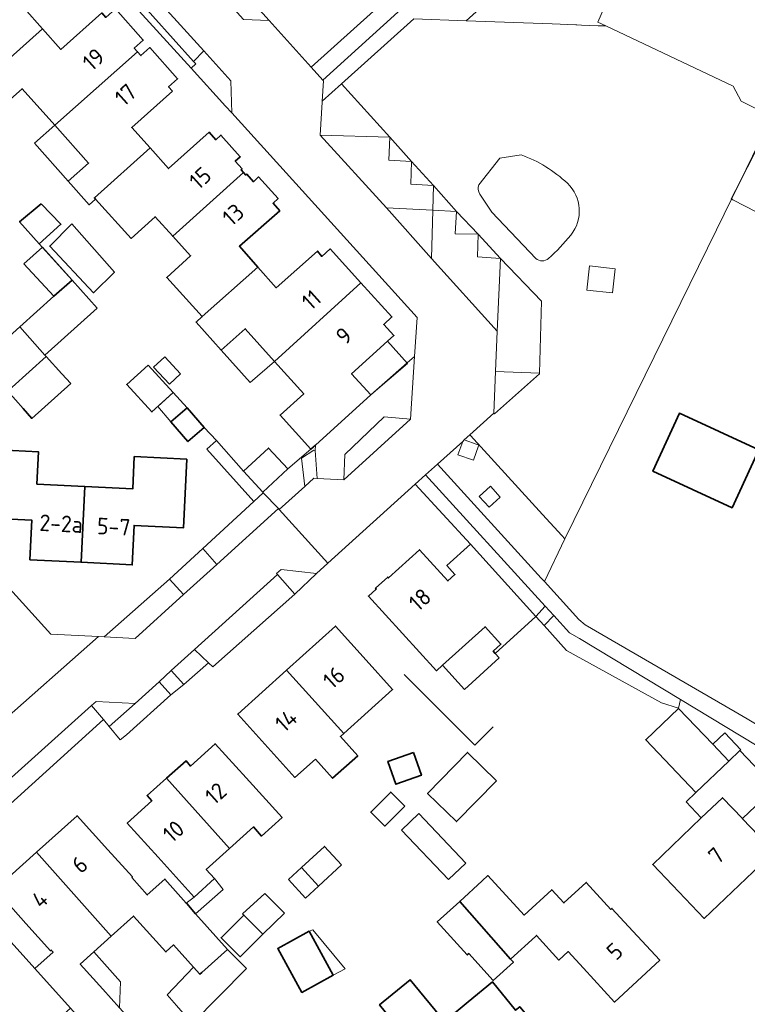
# Model space of a CAD drawing. Header units: metres. Extents: x 178952 to 185583, y 415201 to 419317.
# Tile 51 of 165: x 181945 to 182024, y 417033 to 417140. Entities that reach past the tile are written whole.
import ezdxf
from ezdxf.enums import TextEntityAlignment as Align

# ---------------------------------------------------------------- set-up
doc = ezdxf.new("R2010")
doc.units = ezdxf.units.M
for name, color, linetype, lineweight in [('B-XX-GR-BEPLANTING_CULTUUR_BODEMBEDEKKER-GV', 253, 'Continuous', 18), ('B-XX-GR-BEPLANTING_CULTUUR_HEESTERS-GV', 253, 'Continuous', 18), ('B-XX-GR-HAAG-GV', 253, 'Continuous', 13), ('B-XX-IE-TERREINAFSCHEIDING_KUNSTMATIG_HEKWERK-G', 253, 'IE-TERREINAFSCHEIDING-KUNSTMATIG', 18), ('B-XX-OG-BEBOUWING-GV', 252, 'Continuous', 35), ('B-XX-OG-BEBOUWING-T18', 252, 'Continuous', 18), ('B-XX-OG-BEBOUWING_LAGE TRAFO-GV', 252, 'Continuous', 18), ('B-XX-OG-BEBOUWING_OVERBOUWING-GV', 252, 'Continuous', 18), ('B-XX-OG-BEBOUWING_SCHUUR-GV', 252, 'Continuous', 35), ('B-XX-OG-TERREIN_CULTUURSCHEIDING-GV', 253, 'Continuous', 18), ('B-XX-OG-TERREIN_ERF-GV', 253, 'Continuous', 18), ('B-XX-OG-TERREIN_ONBEGROEID-GV', 253, 'Continuous', 18), ('B-XX-VH-VERHARDING_BEDRIJFSVLOERPLAAT-GV', 251, 'Continuous', 18), ('B-XX-VH-VERHARDING_BETONSTRAATSTEEN-GV', 251, 'Continuous', 18), ('B-XX-VH-VERHARDING_STRAATBAKSTEEN-GV', 251, 'Continuous', 18), ('B-XX-VH-VERHARDING_TEGEL-GV', 251, 'Continuous', 18)]:
    doc.layers.add(name, color=color, linetype=linetype, lineweight=lineweight)
doc.styles.add('NLCS-ISO-M-T18', font='NLCS-ISO.ttf', dxfattribs={"height": 1.8})
doc.linetypes.add('IE-TERREINAFSCHEIDING-KUNSTMATIG', pattern='A,4,[82,NLCS.SHX,S=0.75,R=90,X=0,Y=0],4,-2', length=10)

msp = doc.modelspace()

# ---------------------------------------------------------------- linework, layer by layer
at = {"layer": 'B-XX-GR-BEPLANTING_CULTUUR_BODEMBEDEKKER-GV'}
for points in [[(182000.074, 417147.93), (182003.383, 417147.768), (182009.376, 417147.474), (182009.639, 417147.72), (182008.987, 417148.44), (182003.515, 417154.487), (182001.327, 417156.905), (182001.027, 417157.236), (181999.352, 417155.718), (181999.564, 417155.49), (181990.922, 417147.472), (181977.004, 417134.906), (181978.267, 417133.506), (181987.581, 417141.965), (181993.201, 417141.739)], [(181964.47, 417148.803), (181964.355, 417146.007), (181969.619, 417140.099), (181972.43, 417139.977)], [(182010.96, 417146.26), (182010.291, 417146.999), (182009.639, 417147.72), (182009.376, 417147.474), (182009.221, 417145.77), (182003.348, 417146.02), (182000.666, 417146.134), (181993.861, 417139.968), (182003.222, 417139.614), (182005.771, 417139.518), (182005.888, 417139.514), (182006.416, 417139.494), (182008.203, 417139.426), (182008.346, 417139.421), (182009.059, 417139.394), (182008.184, 417139.809)], [(181980.294, 417133.097), (181978.193, 417131.209), (181978.186, 417131.099), (181977.974, 417127.499), (181985.555, 417127.28)], [(181985.555, 417127.28), (181985.427, 417124.802), (181987.898, 417124.654)], [(181987.898, 417124.654), (181987.825, 417122.194), (181990.31, 417122.016)], [(181990.31, 417122.016), (181990.239, 417119.344), (181992.791, 417119.203)], [(181992.791, 417119.203), (181992.663, 417116.79), (181995.178, 417116.729)], [(181995.178, 417116.729), (181995.103, 417114.257), (181997.588, 417114.098)], [(182002.051, 417109.453), (181997.588, 417114.098), (181997.246, 417106.169), (181997.057, 417101.777), (182001.85, 417101.611)], [(181984.933, 417096.841), (181987.787, 417096.611), (181988.239, 417103.418), (181987.443, 417102.719), (181983.482, 417099.242), (181977.449, 417093.774), (181977.431, 417093.193), (181977.664, 417090.16), (181980.537, 417090.004), (181980.667, 417092.769)], [(181975.946, 417092.344), (181977.27, 417093.214), (181977.431, 417093.193), (181977.449, 417093.774), (181976.963, 417093.333), (181974.442, 417091.182), (181971.721, 417088.673), (181969.63, 417090.941), (181966.683, 417094.279), (181965.65, 417093.353), (181970.75, 417087.634), (181971.79, 417088.591), (181973.428, 417086.886), (181973.527, 417086.783), (181976.294, 417089.288)], [(181965.83, 417070.094), (181964.317, 417071.537), (181961.781, 417069.241), (181963.132, 417067.717)]]:
    msp.add_lwpolyline(points, close=True, dxfattribs=at)
at = {"layer": 'B-XX-GR-BEPLANTING_CULTUUR_HEESTERS-GV'}
for points in [[(181977.58, 417079.811), (181973.725, 417080.229), (181973.215, 417079.815), (181973.324, 417079.691), (181975.211, 417077.543)], [(181963.097, 417077.518), (181961.576, 417079.196), (181954.466, 417072.922), (181957.836, 417072.748)], [(181961.728, 417066.608), (181960.446, 417068.032), (181957.845, 417065.677), (181955.028, 417063.168), (181956.213, 417061.722), (181956.907, 417062.26)]]:
    msp.add_lwpolyline(points, close=True, dxfattribs=at)
at = {"layer": 'B-XX-GR-HAAG-GV'}
msp.add_lwpolyline([(181957.845, 417065.677), (181953.606, 417065.882), (181953.111, 417065.437), (181954.415, 417063.916), (181955.028, 417063.168)], close=True, dxfattribs=at)
at = {"layer": 'B-XX-IE-TERREINAFSCHEIDING_KUNSTMATIG_HEKWERK-G', "ltscale": 0.1, "flags": 128}
for points in [[(181947.418, 417115.702), (181950.976, 417111.737)], [(181965.363, 417095.68), (181966.683, 417094.279)], [(181996.786, 417063.134), (181994.794, 417061.111), (181987.129, 417068.814)]]:
    msp.add_lwpolyline(points, dxfattribs=at)
at = {"layer": 'B-XX-OG-BEBOUWING-GV'}
for points in [[(181950.213, 417145.312), (181949.178, 417146.466), (181950.198, 417147.381), (181947.405, 417150.497), (181937.425, 417141.624), (181941.155, 417137.53), (181938.894, 417135.485), (181941.042, 417133.085), (181947.76, 417139.084), (181945.762, 417141.321)], [(181958.104, 417136.581), (181957.739, 417136.992), (181958.727, 417137.868), (181955.708, 417141.272), (181954.649, 417140.332), (181954.211, 417140.822), (181949.758, 417136.846), (181947.76, 417139.084), (181941.042, 417133.085), (181943.305, 417130.557), (181945.54, 417132.558), (181949.093, 417128.588)], [(181961.913, 417132.286), (181961.482, 417132.772), (181962.469, 417133.648), (181959.457, 417137.045), (181958.469, 417136.169), (181958.104, 417136.581), (181949.093, 417128.588), (181952.783, 417124.466), (181950.573, 417122.499), (181952.854, 417119.947), (181953.534, 417120.555), (181953.405, 417120.7), (181959.472, 417126.118), (181957.477, 417128.352)], [(181969.629, 417123.466), (181969.37, 417123.757), (181969.47, 417123.846), (181968.738, 417124.665), (181969.287, 417125.155), (181967.182, 417127.512), (181966.623, 417127.013), (181965.89, 417127.833), (181961.467, 417123.884), (181959.472, 417126.118), (181953.405, 417120.7), (181953.534, 417120.555), (181957.424, 417116.279), (181960.013, 417118.634), (181961.945, 417116.511)], [(181973.577, 417119.285), (181972.847, 417120.095), (181973.392, 417120.615), (181971.276, 417122.964), (181970.731, 417122.444), (181969.993, 417123.27), (181969.888, 417123.176), (181969.629, 417123.466), (181961.945, 417116.511), (181963.876, 417114.388), (181961.279, 417112.026), (181965.149, 417107.773), (181971.182, 417113.164), (181969.19, 417115.414)], [(181950.956, 417117.847), (181948.55, 417115.443), (181953.325, 417110.371), (181955.581, 417112.587)], [(181982.416, 417111.428), (181979.056, 417115.13), (181978.167, 417114.324), (181977.666, 417114.89), (181973.173, 417110.913), (181971.182, 417113.164), (181965.149, 417107.773), (181964.475, 417107.161), (181967.216, 417104.105), (181969.822, 417106.442), (181973.004, 417102.895)], [(181953.714, 417108.687), (181950.976, 417111.737), (181949.015, 417109.977), (181945.293, 417106.635), (181948.031, 417103.585)], [(181985.317, 417105.087), (181985.997, 417105.7), (181984.891, 417106.923), (181985.776, 417107.726), (181982.416, 417111.428), (181973.004, 417102.895), (181976.185, 417099.347), (181973.612, 417097.041), (181976.963, 417093.333), (181977.449, 417093.774), (181983.482, 417099.242), (181981.393, 417101.546)], [(181952.373, 417089.277), (181947.164, 417089.535), (181947.338, 417093.04), (181941.625, 417093.328), (181941.249, 417085.869), (181946.61, 417085.599), (181946.393, 417081.309), (181951.957, 417081.029)], [(181963.463, 417092.241), (181957.752, 417092.524), (181957.578, 417089.019), (181952.373, 417089.277), (181951.957, 417081.029), (181957.522, 417080.748), (181957.738, 417085.041), (181963.093, 417084.772)], [(181991.288, 417069.817), (181995.911, 417074.021), (181997.64, 417072.119), (181996.797, 417071.352), (181997.012, 417071.115), (182001.444, 417075.145), (181994.313, 417082.988), (181991.76, 417080.667), (181992.635, 417079.705), (181991.865, 417079.005), (181988.784, 417082.394), (181985.412, 417079.328), (181985.327, 417079.414), (181983.996, 417078.211), (181984.071, 417078.12), (181983.228, 417077.356), (181990.628, 417069.217)], [(181982.99, 417070.381), (181979.64, 417074.092), (181974.325, 417069.302), (181980.543, 417062.403), (181985.861, 417067.194)], [(181977.451, 417059.618), (181979.333, 417057.528), (181982.056, 417059.981), (181980.174, 417062.071), (181980.543, 417062.403), (181974.325, 417069.302), (181969.01, 417064.512), (181975.224, 417057.612)], [(182018.857, 417055.983), (182022.43, 417059.389), (182020.683, 417061.221), (182016.97, 417065.117), (182013.397, 417061.712)], [(181969.91, 417057.581), (181966.54, 417061.272), (181963.88, 417058.85), (181963.38, 417059.412), (181961.265, 417057.522), (181968.098, 417049.876), (181970.705, 417052.23), (181971.602, 417051.237), (181973.826, 417053.244)], [(181997.155, 417057.261), (181994.016, 417060.33), (181989.664, 417055.882), (181992.803, 417052.813)], [(181961.265, 417057.522), (181959.15, 417055.632), (181959.65, 417055.071), (181956.98, 417052.651), (181960.34, 417048.94), (181964.256, 417044.603), (181966.479, 417046.611), (181965.583, 417047.605), (181968.098, 417049.876)], [(182023.927, 417053.125), (182023.92, 417053.132), (182021.749, 417055.407), (182019.442, 417053.206), (182014.149, 417048.156), (182016.31, 417045.891), (182019.76, 417042.28), (182027.36, 417049.522)], [(181957.468, 417046.714), (181957.542, 417046.78), (181954.88, 417049.731), (181951.53, 417053.452), (181947.112, 417049.475), (181955.24, 417040.345), (181957.664, 417042.531), (181961.185, 417038.63), (181962.034, 417039.396), (181964.192, 417036.971), (181964.887, 417036.19), (181965.096, 417036.376), (181967.902, 417038.873), (181967.906, 417038.877), (181964.424, 417042.789), (181963.455, 417043.879), (181963.392, 417043.949), (181961.082, 417046.545), (181959.161, 417044.836)], [(181946.933, 417036.817), (181950.803, 417032.518), (181955.504, 417027.295), (181956.057, 417026.681), (181956.062, 417026.685), (181958.931, 417029.268), (181959.027, 417029.354), (181956.152, 417032.549), (181954.325, 417034.578), (181951.87, 417037.306), (181953.335, 417038.627), (181955.24, 417040.345), (181947.112, 417049.475), (181942.63, 417045.442), (181945.97, 417041.721), (181948.641, 417038.76), (181948.719, 417038.822), (181948.916, 417038.604)], [(181993.155, 417044.124), (181998.693, 417037.852), (182001.39, 417040.316), (182001.508, 417040.424), (182003.957, 417037.744), (182004.96, 417038.66), (182006.62, 417036.841), (182010.01, 417033.171), (182014.92, 417037.712), (182011.531, 417041.382), (182009.721, 417043.363), (182009.595, 417043.248), (182006.914, 417046.183), (182004.484, 417043.963), (182003.177, 417045.394), (182000.158, 417042.636), (181996.231, 417046.934), (181995.606, 417046.363)], [(181998.693, 417037.852), (181993.155, 417044.124), (181990.703, 417041.884), (181993.98, 417038.297), (181994.147, 417038.45), (181996.811, 417035.534), (181998.991, 417037.526)], [(181947.495, 417029.558), (181950.803, 417032.518), (181946.933, 417036.817), (181943.03, 417041.152), (181940.047, 417038.478), (181937.12, 417041.729), (181931.259, 417036.452), (181939.702, 417027.061), (181943.724, 417030.674), (181945.96, 417028.185)], [(182000.45, 417031.731), (181999.691, 417032.654), (181999.237, 417032.28), (181996.706, 417035.356), (181994.092, 417033.205), (181991.486, 417031.061), (181987.755, 417035.595), (181984.438, 417032.866), (181985.675, 417031.361), (181987.663, 417029.219), (181987.687, 417029.239), (181991.238, 417024.924), (181994.081, 417027.263), (181994.46, 417026.802), (181995.16, 417025.949), (181997.63, 417022.942), (182003.621, 417027.871)]]:
    msp.add_lwpolyline(points, close=True, dxfattribs=at)
at = {"layer": 'B-XX-OG-BEBOUWING_LAGE TRAFO-GV'}
msp.add_lwpolyline([(181996.488, 417089.308), (181995.274, 417088.206), (181996.343, 417087.029), (181997.556, 417088.132)], close=True, dxfattribs=at)
at = {"layer": 'B-XX-OG-BEBOUWING_OVERBOUWING-GV'}
for points in [[(181949.093, 417128.588), (181946.883, 417126.628), (181950.573, 417122.499), (181952.783, 417124.466)], [(182032.402, 417126.582), (182027.165, 417129.277), (182025.275, 417125.604), (182023.628, 417122.404), (182022.691, 417120.583), (182022.868, 417120.492), (182028.029, 417117.837)], [(181947.753, 417115.328), (181945.73, 417113.527), (181949.015, 417109.977), (181950.976, 417111.737)], [(181948.031, 417103.585), (181945.293, 417106.635), (181942.91, 417104.496), (181943.512, 417103.823), (181942.178, 417102.632), (181944.472, 417100.098), (181948.177, 417103.423)], [(181969.822, 417106.442), (181967.216, 417104.105), (181970.365, 417100.608), (181973.004, 417102.895)], [(181987.48, 417102.678), (181985.317, 417105.087), (181981.393, 417101.546), (181983.482, 417099.242)], [(181961.074, 417103.389), (181959.857, 417102.274), (181961.566, 417100.409), (181962.783, 417101.524)], [(181961.979, 417099.509), (181960.312, 417097.981), (181961.74, 417096.318), (181963.51, 417097.838)], [(181997.012, 417071.115), (181996.797, 417071.352), (181997.64, 417072.119), (181995.911, 417074.021), (181991.288, 417069.817), (181993.671, 417067.198), (181997.438, 417070.623)], [(182020.683, 417061.221), (182022.43, 417059.389), (182023.645, 417060.547), (182023.734, 417060.637), (182021.99, 417062.466)], [(182027.486, 417056.522), (182023.645, 417060.547), (182022.43, 417059.389), (182018.857, 417055.983), (182017.776, 417054.953), (182019.442, 417053.206), (182021.749, 417055.407), (182023.92, 417053.132)], [(181988.713, 417053.68), (181986.814, 417051.875), (181991.926, 417046.495), (181993.825, 417048.3)], [(181975.926, 417047.801), (181974.511, 417046.496), (181976.371, 417044.48), (181977.786, 417045.786)], [(181967.41, 417045.42), (181966.479, 417046.611), (181964.256, 417044.603), (181963.392, 417043.949), (181964.424, 417042.789)], [(181974.11, 417042.829), (181971.949, 417044.997), (181969.526, 417042.784), (181969.678, 417042.628), (181971.735, 417040.55)], [(181979.387, 417036.081), (181980.688, 417036.791), (181977.169, 417041.034), (181976.77, 417040.874)], [(181953.335, 417038.627), (181951.87, 417037.306), (181954.325, 417034.578), (181956.152, 417032.549), (181956.266, 417035.386)], [(181969.942, 417036.834), (181967.902, 417038.873), (181965.096, 417036.376), (181964.887, 417036.19), (181964.192, 417036.971), (181961.317, 417033.971), (181962.351, 417032.79), (181964.054, 417030.844)]]:
    msp.add_lwpolyline(points, close=True, dxfattribs=at)
at = {"layer": 'B-XX-OG-BEBOUWING_SCHUUR-GV'}
for points in [[(181947.632, 417120.041), (181945.277, 417118.086), (181945.276, 417118.086), (181947.417, 417115.701), (181947.418, 417115.702), (181949.771, 417117.813)], [(181950.843, 417100.481), (181949.875, 417101.531), (181948.177, 417103.423), (181944.472, 417100.098), (181943.987, 417099.662), (181945.669, 417097.777), (181946.601, 417096.68)], [(181959.251, 417102.486), (181956.935, 417100.365), (181959.663, 417097.387), (181961.979, 417099.509)], [(181963.51, 417097.838), (181961.74, 417096.318), (181963.593, 417094.16), (181965.363, 417095.68)], [(182025.683, 417093.282), (182017.066, 417097.24), (182014.168, 417090.93), (182022.785, 417086.972)], [(181974.442, 417091.182), (181972.351, 417093.449), (181969.63, 417090.941), (181971.721, 417088.673)], [(181988.115, 417060.34), (181985.336, 417059.355), (181986.217, 417056.875), (181988.996, 417057.86)], [(181987.171, 417054.485), (181985.644, 417056.012), (181983.471, 417053.839), (181984.998, 417052.312)], [(181980.29, 417048.097), (181978.43, 417050.112), (181975.926, 417047.801), (181977.786, 417045.786)], [(181971.735, 417040.55), (181969.678, 417042.628), (181967.2, 417040.176), (181969.256, 417038.098)], [(181976.77, 417040.874), (181973.364, 417039.014), (181975.981, 417034.221), (181979.387, 417036.081)]]:
    msp.add_lwpolyline(points, close=True, dxfattribs=at)
at = {"layer": 'B-XX-OG-TERREIN_CULTUURSCHEIDING-GV'}
for points in [[(181985.555, 417127.28), (181987.898, 417124.654), (181990.31, 417122.016), (181992.791, 417119.203), (181995.178, 417116.729), (181997.588, 417114.098), (182002.051, 417109.453), (182001.85, 417101.611), (182001.849, 417101.552), (181996.928, 417097.169), (181996.862, 417097.253), (181994.251, 417094.891), (181994.32, 417094.816), (182002.169, 417086.228), (182004.266, 417083.935), (182004.588, 417083.582), (182021.089, 417117.226), (182023.628, 417122.404), (182027.124, 417129.532), (182023.792, 417131.211), (182022.893, 417132.835), (182009.059, 417139.394), (182008.346, 417139.421), (182008.203, 417139.426), (182006.416, 417139.494), (182005.888, 417139.514), (182005.771, 417139.518), (182003.222, 417139.614), (181993.861, 417139.968), (181988.177, 417140.182), (181980.294, 417133.097)], [(182010.08, 417112.981), (182009.791, 417110.338), (182006.981, 417110.645), (182007.27, 417113.288)], [(181994.32, 417094.816), (181994.251, 417094.891), (181993.656, 417094.353), (181995.05, 417093.85), (181995.221, 417093.788), (181995.191, 417093.699), (181994.661, 417092.135), (181992.944, 417092.737), (181993.478, 417094.192), (181990.749, 417091.723), (182002.033, 417079.318), (182002.39, 417078.925), (182004.588, 417083.582), (182004.266, 417083.935), (182002.169, 417086.228)], [(181989.428, 417090.529), (181988.319, 417089.526), (181994.313, 417082.988), (182001.444, 417075.145), (182002.464, 417076.243)], [(181996.343, 417087.029), (181995.274, 417088.206), (181996.488, 417089.308), (181997.556, 417088.132)], [(182006.2, 417072.719), (182005.11, 417073.343), (182003.395, 417075.222), (182002.334, 417074.158), (182004.786, 417071.438), (182015.111, 417065.736), (182016.966, 417065.154), (182017.165, 417066.112)]]:
    msp.add_lwpolyline(points, close=True, dxfattribs=at)
for points in [[(181995.238, 417122.113), (181997.514, 417124.997), (181999.842, 417125.367)], [(182001.43, 417114.096), (181996.641, 417119.123), (181995.344, 417121.107)]]:
    msp.add_lwpolyline(points, dxfattribs=at)
for points in [[(181999.842, 417125.367, -0.1047282), (182004.869, 417122.271)], [(181995.344, 417121.107, -0.2406086), (181995.238, 417122.113)], [(182004.869, 417122.271, -0.3905955), (182005.24, 417116.636)], [(182005.24, 417116.636, -0.0396053), (182002.832, 417114.096)], [(182002.832, 417114.096, -0.3837375), (182001.43, 417114.096)]]:
    msp.add_lwpolyline(points, format="xyb", dxfattribs=at)
at = {"layer": 'B-XX-OG-TERREIN_ERF-GV'}
for points in [[(181964.47, 417148.803), (181972.43, 417139.977), (181977.004, 417134.906), (181990.922, 417147.472)], [(182010.96, 417146.26), (182008.184, 417139.809), (182009.059, 417139.394), (182022.893, 417132.835), (182023.792, 417131.211), (182027.124, 417129.532), (182023.628, 417122.404), (182021.089, 417117.226), (182004.588, 417083.582), (182002.39, 417078.925), (182005.103, 417075.942), (182006.124, 417074.82), (182006.806, 417074.231), (182023.129, 417064.752), (182024.418, 417063.982), (182040.056, 417054.653)], [(181955.708, 417141.272), (181958.727, 417137.868), (181957.739, 417136.992), (181958.104, 417136.581), (181958.469, 417136.169), (181959.457, 417137.045), (181962.469, 417133.648), (181961.482, 417132.772), (181961.913, 417132.286), (181957.477, 417128.352), (181959.472, 417126.118), (181961.467, 417123.884), (181965.89, 417127.833), (181966.623, 417127.013), (181967.182, 417127.512), (181969.287, 417125.155), (181968.738, 417124.665), (181969.47, 417123.846), (181969.37, 417123.757), (181969.629, 417123.466), (181969.888, 417123.176), (181969.993, 417123.27), (181970.731, 417122.444), (181971.276, 417122.964), (181973.392, 417120.615), (181972.847, 417120.095), (181973.577, 417119.285), (181969.19, 417115.414), (181971.182, 417113.164), (181973.173, 417110.913), (181977.666, 417114.89), (181978.167, 417114.324), (181979.056, 417115.13), (181982.416, 417111.428), (181985.776, 417107.726), (181984.891, 417106.923), (181985.997, 417105.7), (181985.317, 417105.087), (181981.393, 417101.546), (181983.482, 417099.242), (181987.443, 417102.719), (181988.239, 417103.418), (181988.522, 417107.671), (181968.353, 417129.927), (181967.691, 417130.658), (181963.929, 417134.808), (181956.757, 417142.72)], [(181945.762, 417141.321), (181947.76, 417139.084), (181949.758, 417136.846), (181954.211, 417140.822)], [(181939.022, 417083.853), (181948.672, 417073.22), (181953.868, 417072.952), (181954.466, 417072.922), (181961.576, 417079.196), (181965.195, 417082.525), (181970.75, 417087.634), (181965.65, 417093.353), (181966.683, 417094.279), (181969.63, 417090.941), (181971.721, 417088.673), (181974.442, 417091.182), (181976.963, 417093.333), (181973.612, 417097.041), (181976.185, 417099.347), (181973.004, 417102.895), (181969.822, 417106.442), (181967.216, 417104.105), (181964.475, 417107.161), (181965.149, 417107.773), (181961.279, 417112.026), (181963.876, 417114.388), (181961.945, 417116.511), (181960.013, 417118.634), (181957.424, 417116.279), (181953.534, 417120.555), (181952.854, 417119.947), (181950.573, 417122.499), (181952.783, 417124.466), (181949.093, 417128.588), (181945.54, 417132.558), (181943.305, 417130.557)], [(182038.733, 417053.063), (182017.165, 417066.112), (182016.966, 417065.154), (182015.111, 417065.736), (182004.786, 417071.438), (182002.334, 417074.158), (182001.444, 417075.145), (181997.012, 417071.115), (181996.797, 417071.352), (181997.64, 417072.119), (181995.911, 417074.021), (181991.288, 417069.817), (181990.628, 417069.217), (181983.228, 417077.356), (181984.071, 417078.12), (181983.996, 417078.211), (181985.327, 417079.414), (181985.412, 417079.328), (181988.784, 417082.394), (181991.865, 417079.005), (181992.635, 417079.705), (181991.76, 417080.667), (181994.313, 417082.988), (181988.319, 417089.526), (181978.82, 417080.932), (181977.58, 417079.811), (181975.211, 417077.543), (181966.303, 417069.642), (181965.83, 417070.094), (181963.132, 417067.717), (181961.728, 417066.608), (181956.907, 417062.26), (181956.213, 417061.722), (181955.028, 417063.168), (181954.415, 417063.916), (181934.076, 417045.531)], [(181943.03, 417041.152), (181946.933, 417036.817), (181948.916, 417038.604), (181948.719, 417038.822), (181948.641, 417038.76), (181945.97, 417041.721), (181942.63, 417045.442), (181947.112, 417049.475), (181951.53, 417053.452), (181954.88, 417049.731), (181957.542, 417046.78), (181957.468, 417046.714), (181959.161, 417044.836), (181961.082, 417046.545), (181963.392, 417043.949), (181963.455, 417043.879), (181964.424, 417042.789), (181967.906, 417038.877), (181967.902, 417038.873), (181965.096, 417036.376), (181964.887, 417036.19), (181964.192, 417036.971), (181962.034, 417039.396), (181961.185, 417038.63), (181957.664, 417042.531), (181955.24, 417040.345), (181953.335, 417038.627), (181951.87, 417037.306), (181954.325, 417034.578), (181956.152, 417032.549)]]:
    msp.add_lwpolyline(points, dxfattribs=at)
for points in [[(181950.956, 417117.847), (181955.581, 417112.587), (181953.325, 417110.371), (181948.55, 417115.443)], [(181953.714, 417108.687), (181948.031, 417103.585), (181945.293, 417106.635), (181949.015, 417109.977), (181950.976, 417111.737)], [(181952.373, 417089.277), (181957.578, 417089.019), (181957.752, 417092.524), (181963.463, 417092.241), (181963.093, 417084.772), (181957.738, 417085.041), (181957.522, 417080.748), (181951.957, 417081.029), (181946.393, 417081.309), (181946.61, 417085.599), (181941.249, 417085.869), (181941.625, 417093.328), (181947.338, 417093.04), (181947.164, 417089.535)], [(181977.451, 417059.618), (181975.224, 417057.612), (181969.01, 417064.512), (181974.325, 417069.302), (181979.64, 417074.092), (181982.99, 417070.381), (181985.861, 417067.194), (181980.543, 417062.403), (181980.174, 417062.071), (181982.056, 417059.981), (181979.333, 417057.528)], [(182018.857, 417055.983), (182013.397, 417061.712), (182016.97, 417065.117), (182020.683, 417061.221), (182022.43, 417059.389)], [(181964.256, 417044.603), (181960.34, 417048.94), (181956.98, 417052.651), (181959.65, 417055.071), (181959.15, 417055.632), (181961.265, 417057.522), (181963.38, 417059.412), (181963.88, 417058.85), (181966.54, 417061.272), (181969.91, 417057.581), (181973.826, 417053.244), (181971.602, 417051.237), (181970.705, 417052.23), (181968.098, 417049.876), (181965.583, 417047.605), (181966.479, 417046.611)], [(181997.155, 417057.261), (181992.803, 417052.813), (181989.664, 417055.882), (181994.016, 417060.33)], [(182023.927, 417053.125), (182027.36, 417049.522), (182019.76, 417042.28), (182016.31, 417045.891), (182014.149, 417048.156), (182019.442, 417053.206), (182021.749, 417055.407), (182023.92, 417053.132)], [(181998.693, 417037.852), (181998.991, 417037.526), (181996.811, 417035.534), (181994.147, 417038.45), (181993.98, 417038.297), (181990.703, 417041.884), (181993.155, 417044.124), (181995.606, 417046.363), (181996.231, 417046.934), (182000.158, 417042.636), (182003.177, 417045.394), (182004.484, 417043.963), (182006.914, 417046.183), (182009.595, 417043.248), (182009.721, 417043.363), (182011.531, 417041.382), (182014.92, 417037.712), (182010.01, 417033.171), (182006.62, 417036.841), (182004.96, 417038.66), (182003.957, 417037.744), (182001.508, 417040.424), (182001.39, 417040.316)], [(181985.675, 417031.361), (181984.438, 417032.866), (181987.755, 417035.595), (181991.486, 417031.061), (181994.092, 417033.205), (181996.706, 417035.356), (181999.237, 417032.28), (181999.691, 417032.654), (182000.45, 417031.731), (182003.621, 417027.871), (181997.63, 417022.942), (181995.16, 417025.949), (181994.46, 417026.802), (181994.081, 417027.263), (181991.238, 417024.924), (181987.687, 417029.239), (181987.663, 417029.219)]]:
    msp.add_lwpolyline(points, close=True, dxfattribs=at)
at = {"layer": 'B-XX-OG-TERREIN_ONBEGROEID-GV'}
for points in [[(181999.842, 417125.367), (181997.514, 417124.997), (181995.238, 417122.113)], [(181995.344, 417121.107), (181996.641, 417119.123), (182001.43, 417114.096)]]:
    msp.add_lwpolyline(points, dxfattribs=at)
for points in [[(182004.869, 417122.271, 0.1047282), (181999.842, 417125.367)], [(181995.238, 417122.113, 0.2406086), (181995.344, 417121.107)], [(182005.24, 417116.636, 0.3905955), (182004.869, 417122.271)], [(182002.832, 417114.096, 0.0396053), (182005.24, 417116.636)], [(182001.43, 417114.096, 0.3837375), (182002.832, 417114.096)]]:
    msp.add_lwpolyline(points, format="xyb", dxfattribs=at)
msp.add_lwpolyline([(181957.845, 417065.677), (181953.606, 417065.882), (181953.111, 417065.437), (181954.415, 417063.916), (181955.028, 417063.168)], close=True, dxfattribs=at)
at = {"layer": 'B-XX-VH-VERHARDING_BEDRIJFSVLOERPLAAT-GV'}
for points in [[(181977.431, 417093.193), (181977.27, 417093.214), (181975.946, 417092.344), (181976.294, 417089.288), (181977.28, 417090.181), (181977.664, 417090.16)], [(181961.781, 417069.241), (181960.446, 417068.032), (181961.728, 417066.608), (181963.132, 417067.717)]]:
    msp.add_lwpolyline(points, close=True, dxfattribs=at)
at = {"layer": 'B-XX-VH-VERHARDING_BETONSTRAATSTEEN-GV'}
for points in [[(181870.209, 417139.393), (181879.057, 417138.895), (181883.786, 417133.652), (181886.912, 417130.186), (181891.531, 417125.065), (181891.341, 417121.467), (181923.285, 417086.373), (181926.27, 417083.093), (181928.525, 417082.997), (181931.79, 417082.859), (181933.054, 417081.468), (181941.826, 417071.811), (181943.089, 417070.42), (181942.844, 417063.243), (181953.868, 417072.952), (181948.672, 417073.22), (181939.022, 417083.853), (181936.021, 417087.16), (181934.523, 417088.811), (181927.808, 417089.031), (181902.362, 417116.967), (181902.537, 417120.439), (181902.544, 417120.577), (181878.349, 417147.343)], [(181958.759, 417143.954), (181965.31, 417136.677), (181968.24, 417133.422), (181968.353, 417129.927), (181988.522, 417107.671), (181988.239, 417103.418), (181987.787, 417096.611), (181980.537, 417090.004), (181977.664, 417090.16), (181977.28, 417090.181), (181976.294, 417089.288), (181973.527, 417086.783), (181978.82, 417080.932), (181988.319, 417089.526), (181989.428, 417090.529), (181990.749, 417091.723), (181993.478, 417094.192), (181993.656, 417094.353), (181994.251, 417094.891), (181996.862, 417097.253), (181997.057, 417101.777), (181997.246, 417106.169), (181990.088, 417114.087), (181985.19, 417119.589), (181977.974, 417127.499), (181978.186, 417131.099), (181978.193, 417131.209), (181978.323, 417133.414), (181978.267, 417133.506), (181977.004, 417134.906), (181972.43, 417139.977), (181969.619, 417140.099)], [(181953.111, 417065.437), (181953.606, 417065.882), (181957.845, 417065.677), (181960.446, 417068.032), (181961.781, 417069.241), (181964.317, 417071.537), (181973.324, 417079.691), (181973.215, 417079.815), (181973.725, 417080.229), (181977.58, 417079.811), (181978.82, 417080.932), (181973.527, 417086.783), (181973.428, 417086.886), (181966.718, 417080.802), (181963.097, 417077.518), (181957.836, 417072.748), (181954.466, 417072.922), (181953.868, 417072.952), (181942.844, 417063.243)], [(181910.219, 417026.732), (181910.649, 417027.238), (181911.118, 417027.709), (181916.852, 417032.861), (181920.445, 417036.089), (181924.76, 417039.965), (181926.467, 417041.499), (181928.403, 417043.238), (181953.111, 417065.437)]]:
    msp.add_lwpolyline(points, dxfattribs=at)
for points in [[(181958.759, 417143.954), (181957.548, 417142.974), (181964.209, 417135.533), (181965.31, 417136.677)], [(181987.898, 417124.654), (181985.427, 417124.802), (181985.555, 417127.28), (181977.974, 417127.499), (181985.19, 417119.589), (181990.239, 417119.344), (181990.31, 417122.016), (181987.825, 417122.194)], [(181997.588, 417114.098), (181995.103, 417114.257), (181995.178, 417116.729), (181992.663, 417116.79), (181992.791, 417119.203), (181990.239, 417119.344), (181990.088, 417114.087), (181997.246, 417106.169)], [(181987.787, 417096.611), (181984.933, 417096.841), (181980.667, 417092.769), (181980.537, 417090.004)], [(181973.428, 417086.886), (181971.79, 417088.591), (181970.75, 417087.634), (181965.195, 417082.525), (181966.718, 417080.802)], [(181966.718, 417080.802), (181965.195, 417082.525), (181961.576, 417079.196), (181963.097, 417077.518)], [(181975.211, 417077.543), (181973.324, 417079.691), (181964.317, 417071.537), (181965.83, 417070.094), (181966.303, 417069.642)], [(182003.395, 417075.222), (182002.464, 417076.243), (182001.444, 417075.145), (182002.334, 417074.158)], [(181954.415, 417063.916), (181953.111, 417065.437), (181928.403, 417043.238), (181929.712, 417041.782), (181933.859, 417045.746), (181934.076, 417045.531)]]:
    msp.add_lwpolyline(points, close=True, dxfattribs=at)
at = {"layer": 'B-XX-VH-VERHARDING_STRAATBAKSTEEN-GV'}
msp.add_lwpolyline([(181965.31, 417136.677), (181964.209, 417135.533), (181964.449, 417135.264), (181963.929, 417134.808), (181967.691, 417130.658), (181968.353, 417129.927), (181968.24, 417133.422)], close=True, dxfattribs=at)
at = {"layer": 'B-XX-VH-VERHARDING_TEGEL-GV'}
for points in [[(182000.666, 417146.134), (182003.348, 417146.02), (182009.221, 417145.77), (182009.376, 417147.474), (182003.383, 417147.768), (182000.074, 417147.93), (181993.201, 417141.739), (181987.581, 417141.965), (181978.267, 417133.506), (181978.323, 417133.414), (181978.193, 417131.209), (181980.294, 417133.097), (181988.177, 417140.182), (181993.861, 417139.968)], [(181957.548, 417142.974), (181957.338, 417143.208), (181956.757, 417142.72), (181963.929, 417134.808), (181964.449, 417135.264), (181964.209, 417135.533)], [(181990.239, 417119.344), (181985.19, 417119.589), (181990.088, 417114.087)], [(182010.08, 417112.981), (182007.27, 417113.288), (182006.981, 417110.645), (182009.791, 417110.338)], [(182001.849, 417101.552), (182001.85, 417101.611), (181997.057, 417101.777), (181996.862, 417097.253), (181996.928, 417097.169)], [(181995.191, 417093.699), (181995.221, 417093.788), (181995.05, 417093.85), (181993.656, 417094.353), (181993.478, 417094.192), (181992.944, 417092.737), (181994.661, 417092.135)], [(181990.749, 417091.723), (181989.428, 417090.529), (182002.464, 417076.243), (182003.395, 417075.222), (182005.11, 417073.343), (182006.2, 417072.719), (182017.165, 417066.112), (182038.733, 417053.063), (182039.068, 417052.86), (182039.326, 417052.704), (182040.27, 417054.525), (182040.158, 417054.592), (182040.056, 417054.653), (182024.418, 417063.982), (182023.129, 417064.752), (182006.806, 417074.231), (182006.124, 417074.82), (182005.103, 417075.942), (182002.39, 417078.925), (182002.033, 417079.318)]]:
    msp.add_lwpolyline(points, close=True, dxfattribs=at)

# ---------------------------------------------------------------- texts
at = {"layer": 'B-XX-OG-BEBOUWING-T18', "style": 'NLCS-ISO-M-T18'}
for s, rotation, p in [('19', 42, (181953.324, 417135.761)), ('17', 42, (181956.803, 417131.905)), ('15', 42, (181964.929, 417122.843)), ('13', 42, (181968.511, 417118.86)), ('11', 42, (181977.013, 417109.586)), ('9', 42, (181980.553, 417105.68)), ('2-2a', 357.1, (181949.801, 417085.234)), ('5-7', 357.1, (181955.517, 417084.904)), ('18', 42.2, (181988.829, 417076.968)), ('16', 42, (181979.466, 417068.484)), ('14', 42, (181974.274, 417063.804)), ('12', 41.8, (181966.616, 417055.868)), ('10', 41.8, (181962.01, 417051.747)), ('7', 43.6, (182021.063, 417049.116)), ('6', 42, (181951.813, 417048.129)), ('4', 42, (181947.467, 417044.347)), ('5', 42.7, (182010.017, 417038.695))]:
    msp.add_text(s, height=1.8, rotation=rotation, dxfattribs=at).set_placement(p, align=Align.MIDDLE_CENTER)

doc.saveas('drawing.dxf')
